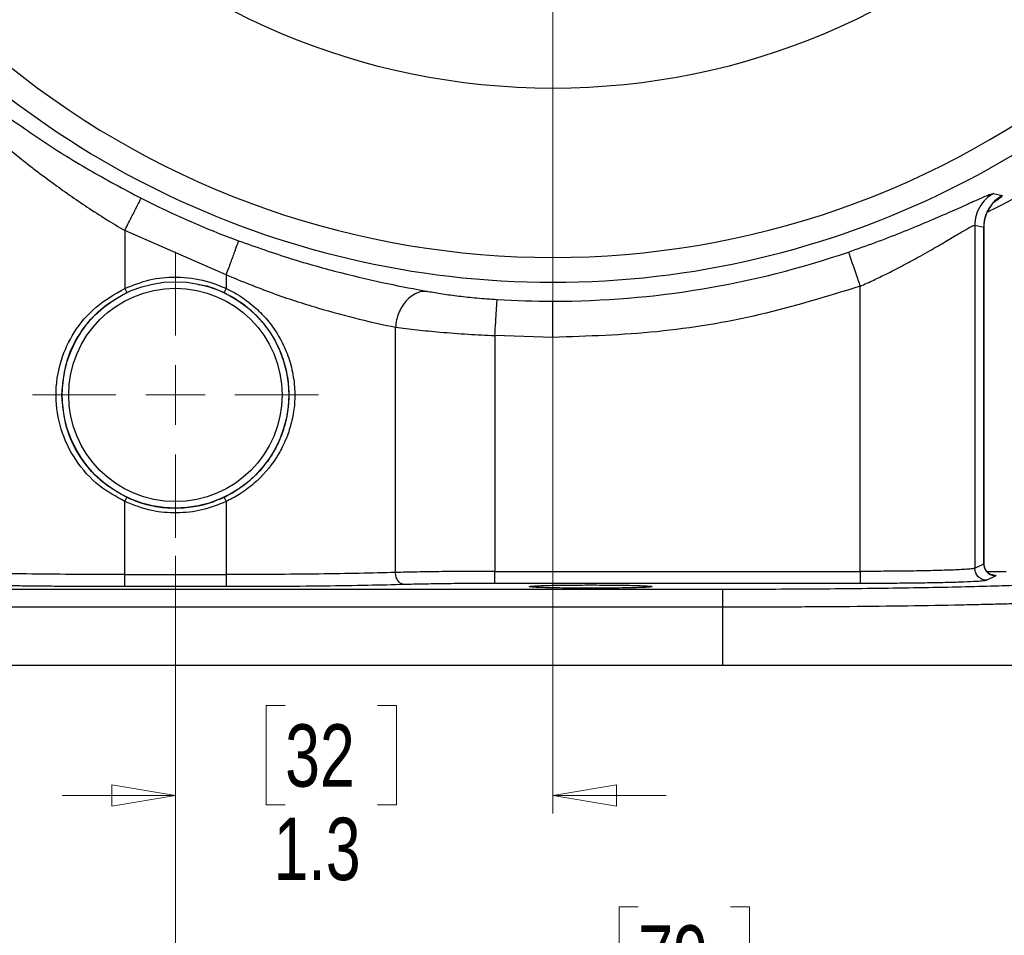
# Model space of a CAD drawing. Header units: inches. Extents: x 0.6 to 16.3, y 0.2 to 11.5.
# Tile 13 of 20: x 11.8 to 14, y 4 to 6.1. Entities that reach past the tile are written whole.
import ezdxf

# ---------------------------------------------------------------- set-up
doc = ezdxf.new("R2010")
doc.units = ezdxf.units.IN
doc.header["$MEASUREMENT"] = 0
doc.styles.add('SLDTEXTSTYLE0', font='TXT', dxfattribs={"width": 0.75})
doc.dimstyles.new('SLDDIMSTYLE0', dxfattribs={"dimtxt": 0.137795, "dimasz": 0.14, "dimexe": 0, "dimexo": 0.0625, "dimgap": 0.034449, "dimtad": 0, "dimtih": 1, "dimtoh": 1, "dimdec": 1, "dimlfac": 1.5, "dimrnd": 1e-09, "dimzin": 12, "dimdsep": 46, "dimtxsty": 'SLDTEXTSTYLE0', "dimblk1": 'CLOSED', "dimblk2": 'CLOSED', "dimsah": 1, "dimcen": 0.09, "dimadec": 0, "dimazin": 3, "dimtfac": 1, "dimtdec": 1, "dimtofl": 0, "dimtmove": 0, "dimatfit": 3, "dimldrblk": 'CLOSED', "dimfxl": 0, "dimfrac": 2, "dimtolj": 1, "dimtzin": 12, "dimarcsym": 0})
doc.dimstyles.new('SLDDIMSTYLE1', dxfattribs={"dimtxt": 0.137795, "dimasz": 0.14, "dimexe": 0, "dimexo": 0.0625, "dimgap": 0.034449, "dimtad": 0, "dimdec": 1, "dimlfac": 1.5, "dimrnd": 1e-09, "dimzin": 12, "dimdsep": 46, "dimtxsty": 'SLDTEXTSTYLE0', "dimblk1": 'CLOSED', "dimblk2": 'CLOSED', "dimsah": 1, "dimcen": 0.09, "dimadec": 0, "dimazin": 3, "dimtfac": 1, "dimtdec": 1, "dimtofl": 0, "dimtmove": 0, "dimatfit": 3, "dimldrblk": 'CLOSED', "dimfxl": 0, "dimfrac": 2, "dimtolj": 1, "dimtzin": 12, "dimarcsym": 0})
doc.dimstyles.new('SLDDIMSTYLE2', dxfattribs={"dimtxt": 0.137795, "dimasz": 0.14, "dimexe": 0, "dimexo": 0.0625, "dimgap": 0.034449, "dimtad": 0, "dimdec": 1, "dimlfac": 1.5, "dimrnd": 1e-09, "dimzin": 12, "dimdsep": 46, "dimtxsty": 'SLDTEXTSTYLE0', "dimblk1": 'CLOSED', "dimblk2": 'CLOSED', "dimsah": 1, "dimcen": 0.09, "dimadec": 0, "dimazin": 3, "dimtfac": 1, "dimtdec": 1, "dimtmove": 0, "dimatfit": 0, "dimldrblk": 'CLOSED', "dimfxl": 0, "dimfrac": 2, "dimtolj": 1, "dimtzin": 12, "dimarcsym": 0})
doc.dimstyles.new('SLDDIMSTYLE3', dxfattribs={"dimtxt": 0.137795, "dimasz": 0.14, "dimexe": 0, "dimexo": 0.0625, "dimgap": 0.034449, "dimtad": 0, "dimtih": 1, "dimtoh": 1, "dimdec": 1, "dimlfac": 1.5, "dimrnd": 1e-09, "dimzin": 12, "dimdsep": 46, "dimtxsty": 'SLDTEXTSTYLE0', "dimblk1": 'CLOSED', "dimblk2": 'CLOSED', "dimsah": 1, "dimcen": 0.09, "dimadec": 0, "dimazin": 3, "dimtfac": 1, "dimtofl": 0, "dimtmove": 0, "dimatfit": 3, "dimldrblk": 'CLOSED', "dimfxl": 0, "dimfrac": 2, "dimtolj": 1, "dimtzin": 12, "dimarcsym": 0})

# ---------------------------------------------------------------- blocks, each defined once
blk = doc.blocks.new('_Closed')
at = {"color": 0, "linetype": 'ByBlock', "lineweight": -2}
for p, q in [((-1, 0.166667), (0, 0)), ((-1, 0.166667), (-1, -0.166667)), ((0, 0), (-1, -0.166667)), ((0, 0), (-1, 0))]:
    blk.add_line(p, q, dxfattribs=at)
blk = doc.blocks.new('_D')
at = {"color": 7, "linetype": 'Continuous', "lineweight": 0}
for p, q in [((13.7266, 9.5081), (15.8091, 9.5081)), ((15.7697, 9.5081), (15.7697, 9.1826)), ((15.617, 9.1546), (15.575, 9.1546)), ((15.575, 9.1546), (15.575, 8.9359)), ((15.9224, 9.1546), (15.9644, 9.1546)), ((15.9644, 9.1546), (15.9644, 8.9359)), ((15.575, 8.9359), (15.617, 8.9359)), ((15.9644, 8.9359), (15.9224, 8.9359)), ((15.7697, 4.6383), (15.7697, 8.7297)), ((14.2275, 4.6383), (15.8091, 4.6383))]:
    blk.add_line(p, q, dxfattribs=at)
at = {"color": 7, "linetype": 'Continuous', "lineweight": 18, "xscale": 0.14, "yscale": 0.14}
for p, rotation in [((15.7697, 9.5081), 90.0000000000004), ((15.7697, 4.6383), 270.0000000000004)]:
    blk.add_blockref('_Closed', p, dxfattribs=dict(at, rotation=rotation))
at = {"color": 7, "linetype": 'Continuous', "lineweight": 18, "char_height": 0.1378, "attachment_point": 1, "style": 'SLDTEXTSTYLE0'}
for s, insert in [('186', (15.617, 9.1135)), ('7.3', (15.6424, 8.9073))]:
    blk.add_mtext(s, dxfattribs=dict(at, insert=insert))
blk = doc.blocks.new('_D_1')
at = {"color": 7, "linetype": 'Continuous', "lineweight": 0}
for p, q in [((15.0353, 7.4154), (15.0353, 3.2603)), ((12.1487, 4.88), (12.1487, 3.2603)), ((13.9325, 3.4981), (13.8905, 3.4981)), ((13.8905, 3.4981), (13.8905, 3.2794)), ((14.2379, 3.4981), (14.2799, 3.4981)), ((14.2799, 3.4981), (14.2799, 3.2794)), ((12.1487, 3.2997), (13.7696, 3.2997)), ((15.0353, 3.2997), (14.4008, 3.2997)), ((13.8905, 3.2794), (13.9325, 3.2794)), ((14.2799, 3.2794), (14.2379, 3.2794))]:
    blk.add_line(p, q, dxfattribs=at)
at = {"color": 7, "linetype": 'Continuous', "lineweight": 18, "xscale": 0.14, "yscale": 0.14, "rotation": 180.0000000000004}
blk.add_blockref('_Closed', (12.1487, 3.2997), dxfattribs=at)
at = {"color": 7, "linetype": 'Continuous', "lineweight": 18, "xscale": 0.14, "yscale": 0.14}
blk.add_blockref('_Closed', (15.0353, 3.2997), dxfattribs=at)
at = {"color": 7, "linetype": 'Continuous', "lineweight": 18, "char_height": 0.1378, "attachment_point": 1, "style": 'SLDTEXTSTYLE0'}
for s, insert in [('110', (13.9325, 3.457)), ('4.3', (13.9579, 3.2508))]:
    blk.add_mtext(s, dxfattribs=dict(at, insert=insert))
blk = doc.blocks.new('_D_2')
at = {"color": 7, "linetype": 'Continuous', "lineweight": 0}
for p, q in [((12.982, 6.8025), (12.982, 4.3113)), ((12.1487, 4.88), (12.1487, 4.3113)), ((12.3909, 4.5491), (12.3489, 4.5491)), ((12.3489, 4.5491), (12.3489, 4.3304)), ((12.5945, 4.5491), (12.6365, 4.5491)), ((12.6365, 4.5491), (12.6365, 4.3304)), ((12.1487, 4.3507), (11.8987, 4.3507)), ((12.982, 4.3507), (13.232, 4.3507)), ((12.3489, 4.3304), (12.3909, 4.3304)), ((12.6365, 4.3304), (12.5945, 4.3304))]:
    blk.add_line(p, q, dxfattribs=at)
at = {"color": 7, "linetype": 'Continuous', "lineweight": 18, "xscale": 0.14, "yscale": 0.14}
blk.add_blockref('_Closed', (12.1487, 4.3507, -0.0896), dxfattribs=at)
at = {"color": 7, "linetype": 'Continuous', "lineweight": 18, "xscale": 0.14, "yscale": 0.14, "rotation": 180.0000000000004}
blk.add_blockref('_Closed', (12.982, 4.3507, -0.0896), dxfattribs=at)
at = {"color": 7, "linetype": 'Continuous', "lineweight": 18, "char_height": 0.1378, "attachment_point": 1, "style": 'SLDTEXTSTYLE0'}
for s, insert in [('32', (12.3909, 4.508)), ('1.3', (12.3654, 4.3018))]:
    blk.add_mtext(s, dxfattribs=dict(at, insert=insert))
blk = doc.blocks.new('_D_3')
at = {"color": 7, "linetype": 'Continuous', "lineweight": 0}
for p, q in [((12.1487, 4.88), (12.1487, 3.8675)), ((14.232, 4.599), (14.232, 3.8675)), ((13.1702, 4.1053), (13.1282, 4.1053)), ((13.1282, 4.1053), (13.1282, 3.8866)), ((13.3739, 4.1053), (13.4158, 4.1053)), ((13.4158, 4.1053), (13.4158, 3.8866)), ((12.1487, 3.9068), (13.0074, 3.9068)), ((14.232, 3.9068), (13.5367, 3.9068)), ((13.1282, 3.8866), (13.1702, 3.8866)), ((13.4158, 3.8866), (13.3739, 3.8866))]:
    blk.add_line(p, q, dxfattribs=at)
at = {"color": 7, "linetype": 'Continuous', "lineweight": 18, "xscale": 0.14, "yscale": 0.14, "rotation": 180.0000000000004}
blk.add_blockref('_Closed', (12.1487, 3.9068, -0.0896), dxfattribs=at)
at = {"color": 7, "linetype": 'Continuous', "lineweight": 18, "xscale": 0.14, "yscale": 0.14}
blk.add_blockref('_Closed', (14.232, 3.9068, -0.0896), dxfattribs=at)
at = {"color": 7, "linetype": 'Continuous', "lineweight": 18, "char_height": 0.1378, "attachment_point": 1, "style": 'SLDTEXTSTYLE0'}
for s, insert in [('79', (13.1702, 4.0642)), ('3.1', (13.1448, 3.858))]:
    blk.add_mtext(s, dxfattribs=dict(at, insert=insert))
blk = doc.blocks.new('_D_4')
at = {"color": 7, "linetype": 'Continuous', "lineweight": 0}
for p, q in [((12.1487, 4.88), (12.1487, 3.8675)), ((10.0653, 4.599), (10.0653, 3.8675)), ((11.3947, 4.1053), (11.3528, 4.1053)), ((11.3528, 4.1053), (11.3528, 3.8866)), ((11.5984, 4.1053), (11.6404, 4.1053)), ((11.6404, 4.1053), (11.6404, 3.8866)), ((10.0653, 3.9068), (11.2319, 3.9068)), ((12.1487, 3.9068), (11.7612, 3.9068)), ((11.3528, 3.8866), (11.3947, 3.8866)), ((11.6404, 3.8866), (11.5984, 3.8866))]:
    blk.add_line(p, q, dxfattribs=at)
at = {"color": 7, "linetype": 'Continuous', "lineweight": 18, "xscale": 0.14, "yscale": 0.14, "rotation": 180.0000000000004}
blk.add_blockref('_Closed', (10.0653, 3.9068, -0.0896), dxfattribs=at)
at = {"color": 7, "linetype": 'Continuous', "lineweight": 18, "xscale": 0.14, "yscale": 0.14}
blk.add_blockref('_Closed', (12.1487, 3.9068, -0.0896), dxfattribs=at)
at = {"color": 7, "linetype": 'Continuous', "lineweight": 18, "char_height": 0.1378, "attachment_point": 1, "style": 'SLDTEXTSTYLE0'}
for s, insert in [('79', (11.3947, 4.0642)), ('3.1', (11.3693, 3.858))]:
    blk.add_mtext(s, dxfattribs=dict(at, insert=insert))
blk = doc.blocks.new('_D_5')
at = {"color": 7, "linetype": 'Continuous', "lineweight": 0}
for p, q in [((9.9298, 5.869), (9.9298, 3.2603)), ((12.1487, 4.88), (12.1487, 3.2603)), ((11.0437, 3.4981), (11.0017, 3.4981)), ((11.0017, 3.4981), (11.0017, 3.2794)), ((11.2473, 3.4981), (11.2893, 3.4981)), ((11.2893, 3.4981), (11.2893, 3.2794)), ((9.9298, 3.2997), (10.8808, 3.2997)), ((12.1487, 3.2997), (11.4101, 3.2997)), ((11.0017, 3.2794), (11.0437, 3.2794)), ((11.2893, 3.2794), (11.2473, 3.2794))]:
    blk.add_line(p, q, dxfattribs=at)
at = {"color": 7, "linetype": 'Continuous', "lineweight": 18, "xscale": 0.14, "yscale": 0.14, "rotation": 180.0000000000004}
blk.add_blockref('_Closed', (9.9298, 3.2997, -0.0896), dxfattribs=at)
at = {"color": 7, "linetype": 'Continuous', "lineweight": 18, "xscale": 0.14, "yscale": 0.14}
blk.add_blockref('_Closed', (12.1487, 3.2997, -0.0896), dxfattribs=at)
at = {"color": 7, "linetype": 'Continuous', "lineweight": 18, "char_height": 0.1378, "attachment_point": 1, "style": 'SLDTEXTSTYLE0'}
for s, insert in [('85', (11.0437, 3.457)), ('3.3', (11.0182, 3.2508))]:
    blk.add_mtext(s, dxfattribs=dict(at, insert=insert))
blk = doc.blocks.new('_D_6')
at = {"color": 7, "linetype": 'Continuous', "lineweight": 0}
for p, q in [((13.6342, 7.4547), (15.5255, 7.4547)), ((15.4862, 7.4547), (15.4862, 5.721)), ((15.3334, 5.693), (15.2915, 5.693)), ((15.2915, 5.693), (15.2915, 5.4743)), ((15.6389, 5.693), (15.6809, 5.693)), ((15.6809, 5.693), (15.6809, 5.4743)), ((15.2915, 5.4743), (15.3334, 5.4743)), ((15.6809, 5.4743), (15.6389, 5.4743)), ((15.4862, 4.6383), (15.4862, 5.2681)), ((14.2275, 4.6383), (15.5255, 4.6383))]:
    blk.add_line(p, q, dxfattribs=at)
at = {"color": 7, "linetype": 'Continuous', "lineweight": 18, "xscale": 0.14, "yscale": 0.14}
for p, rotation in [((15.4862, 7.4547, -0.0896), 90.0000000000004), ((15.4862, 4.6383, -0.0896), 270.0000000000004)]:
    blk.add_blockref('_Closed', p, dxfattribs=dict(at, rotation=rotation))
at = {"color": 7, "linetype": 'Continuous', "lineweight": 18, "char_height": 0.1378, "attachment_point": 1, "style": 'SLDTEXTSTYLE0'}
for s, insert in [('107', (15.3334, 5.6519)), ('4.2', (15.3589, 5.4457))]:
    blk.add_mtext(s, dxfattribs=dict(at, insert=insert))
blk = doc.blocks.new('SW_CENTERMARKSYMBOL_0')
at = {"color": 0, "linetype": 'Continuous', "lineweight": 18}
for p, q in [((0, 0.1312), (0, 0.3157)), ((0, 0), (0, 0.0656)), ((-0.1312, 0), (-0.3157, 0)), ((0, 0), (-0.0656, 0)), ((0, 0), (0, -0.0656)), ((0, 0), (0.0656, 0)), ((0.1312, 0), (0.3157, 0)), ((0, -0.1312), (0, -0.3157))]:
    blk.add_line(p, q, dxfattribs=at)

msp = doc.modelspace()

# ---------------------------------------------------------------- linework, layer by layer
at = {"color": 7, "linetype": 'Continuous', "lineweight": 25}
for p, q in [((13.9543, 5.6799), (13.9736, 5.6755)), ((13.9128, 5.6098), (13.9128, 4.8525)), ((13.9128, 5.6098), (13.9326, 5.6056)), ((13.933, 4.8597), (13.933, 5.6075)), ((12.2604, 5.5003), (12.0369, 5.5981)), ((12.0369, 5.5981), (12.0369, 5.4701)), ((13.9326, 5.6056), (13.9326, 4.8623)), ((12.2604, 5.5003), (12.2604, 5.4702)), ((12.0369, 5.4702), (12.0412, 5.4611)), ((13.6599, 4.8455), (13.6599, 5.4749)), ((12.6343, 4.8432), (12.6343, 5.3845)), ((12.8537, 5.366), (12.8537, 4.8455)), ((12.982, 5.3621), (12.8537, 5.366)), ((12.0369, 4.9999), (12.0412, 5.0089)), ((12.0369, 4.8385), (12.0369, 4.9999)), ((12.2604, 4.9998), (12.2604, 4.8385)), ((13.9128, 4.8525), (13.9326, 4.8623)), ((12.0369, 4.8385), (12.2604, 4.8385)), ((12.8537, 4.8455), (13.6599, 4.8455)), ((13.9593, 4.8357), (13.9395, 4.8258)), ((13.982, 4.8444), (13.9403, 4.8446)), ((10.9414, 4.8064), (13.3559, 4.8064)), ((12.2604, 4.8119), (12.0369, 4.8119)), ((13.6599, 4.8188), (12.8537, 4.8188)), ((13.3559, 4.7664), (10.9414, 4.7664)), ((13.3559, 4.7664), (13.3559, 4.6383)), ((10.9414, 4.6383), (13.3559, 4.6383)), ((13.3559, 4.6383), (14.1881, 4.6383))]:
    msp.add_line(p, q, dxfattribs=at)
at = {"color": 8, "linetype": 'Continuous', "lineweight": 25}
for p, q in [((13.9326, 5.6056), (13.9316, 5.6043)), ((13.9326, 4.8623), (13.9311, 4.8628)), ((13.9313, 4.8627), (13.9326, 4.8623))]:
    msp.add_line(p, q, dxfattribs=at)
at = {"color": 7, "linetype": 'Continuous', "lineweight": 25, "flags": 128}
for points in [[(12.2605, 5.4702), (12.2583, 5.4657), (12.2562, 5.4612)], [(12.2562, 5.0088), (12.2583, 5.0043), (12.2605, 4.9998)]]:
    msp.add_lwpolyline(points, dxfattribs=at)
at = {"color": 7, "linetype": 'Continuous', "lineweight": 25}
for centre, radius in [((12.982, 7.4547), 1.5428), ((12.1487, 5.235), 0.25), ((12.1487, 5.235), 0.2355)]:
    msp.add_circle(centre, radius, dxfattribs=at)
at = {"color": 8, "linetype": 'Continuous', "lineweight": 25}
msp.add_arc((12.982, 7.4547), 1.9709, 217.5048, 322.4952, dxfattribs=at)
at = {"color": 7, "linetype": 'Continuous', "lineweight": 25}
for radius, start, end in [(1.9161, 231.0407, 308.9593), (2.0034, 243.0222, 249.7354), (2.0127, 270, 288.9009), (2.0127, 266.4856, 270)]:
    msp.add_arc((12.982, 7.4547), radius, start, end, dxfattribs=at)
for points, knots in [([(11.6631, 5.9381), (11.6909, 5.9159), (11.7463, 5.8716), (11.8466, 5.8007), (11.9556, 5.7318), (12.0343, 5.69), (12.0732, 5.6693)], [0, 0, 0, 0, 0.251703, 0.50211, 0.754105, 1, 1, 1, 1]), ([(11.6694, 5.8777), (11.6761, 5.8715), (11.6896, 5.8587), (11.7111, 5.839), (11.7333, 5.8192), (11.7566, 5.7989), (11.7829, 5.7768), (11.8094, 5.7552), (11.8411, 5.7303), (11.875, 5.7049), (11.9148, 5.6763), (11.9547, 5.6493), (11.9954, 5.623), (12.0233, 5.6062), (12.0369, 5.5981)], [0, 0, 0, 0, 0.068875, 0.140681, 0.211146, 0.277215, 0.352453, 0.440802, 0.500774, 0.61073, 0.70758, 0.803774, 0.904773, 1, 1, 1, 1]), ([(13.9408, 5.6393), (13.9423, 5.64), (14.0125, 5.6723), (14.0767, 5.716), (14.1396, 5.7588)], [0, 0, 0, 0, 0.0214292, 1, 1, 1, 1]), ([(13.634, 5.5506), (13.6538, 5.5575), (13.6936, 5.5715), (13.7509, 5.5936), (13.8044, 5.6156), (13.8524, 5.6364), (13.8934, 5.6548), (13.9252, 5.6691), (13.9475, 5.6787), (13.952, 5.6795), (13.9543, 5.6799)], [0, 0, 0, 0, 0.122122, 0.245216, 0.369509, 0.493397, 0.62032, 0.745244, 0.873132, 1, 1, 1, 1]), ([(13.9543, 5.6799), (13.9483, 5.676), (13.9364, 5.6681), (13.9233, 5.6509), (13.9145, 5.6312), (13.9134, 5.6169), (13.9128, 5.6098)], [0, 0, 0, 0, 0.25004, 0.5, 0.74996, 1, 1, 1, 1]), ([(13.9736, 5.6755), (13.9677, 5.6715), (13.9559, 5.6637), (13.9429, 5.6466), (13.9343, 5.6269), (13.9332, 5.6127), (13.9326, 5.6056)], [0, 0, 0, 0, 0.2500391, 0.5, 0.7499609, 1, 1, 1, 1]), ([(13.933, 5.6044), (13.9331, 5.6081), (13.9333, 5.6153), (13.9353, 5.6247), (13.9375, 5.6319), (13.9398, 5.6374), (13.9423, 5.6426), (13.9459, 5.6487), (13.9476, 5.651), (13.9487, 5.6525)], [0, 0, 0, 0, 0.157273, 0.31546, 0.400538, 0.495911, 0.607785, 0.741661, 1, 1, 1, 1]), ([(13.6599, 5.4749), (13.6699, 5.4795), (13.6892, 5.4883), (13.72, 5.5034), (13.7488, 5.5181), (13.7741, 5.5315), (13.795, 5.543), (13.8136, 5.5535), (13.8377, 5.5675), (13.8643, 5.5832), (13.8896, 5.5983), (13.9073, 5.6084), (13.911, 5.6093), (13.9128, 5.6098)], [0, 0, 0, 0, 0.080468, 0.154741, 0.252772, 0.324881, 0.379624, 0.446729, 0.506156, 0.631549, 0.755609, 0.87815, 1, 1, 1, 1]), ([(12.2881, 5.5753), (12.3266, 5.5618), (12.403, 5.535), (12.5152, 5.5038), (12.6201, 5.4795), (12.6768, 5.469), (12.7052, 5.4637)], [0, 0, 0, 0, 0.249861, 0.496201, 0.747745, 1, 1, 1, 1]), ([(13.634, 5.5506), (13.6345, 5.5491), (13.6355, 5.5462), (13.6414, 5.5287), (13.6499, 5.504), (13.6565, 5.4846), (13.6599, 5.4749)], [0, 0, 0, 0, 0.250161, 0.5, 0.749839, 1, 1, 1, 1]), ([(12.2604, 5.5003), (12.2945, 5.4864), (12.3626, 5.4587), (12.4632, 5.4263), (12.5573, 5.401), (12.6087, 5.39), (12.6343, 5.3845)], [0, 0, 0, 0, 0.251357, 0.501482, 0.750991, 1, 1, 1, 1]), ([(12.0369, 5.4701), (12.0548, 5.4773), (12.0906, 5.4916), (12.1333, 5.4957), (12.178, 5.4948), (12.2166, 5.4886), (12.2486, 5.4752), (12.2604, 5.4702)], [0, 0, 0, 0, 0.2500373, 0.4999382, 0.5491735, 0.8329656, 1, 1, 1, 1]), ([(12.1986, 5.4792), (12.2034, 5.4785), (12.2234, 5.4759), (12.242, 5.4675), (12.2561, 5.4611)], [0, 0, 0, 0, 0.239948, 1, 1, 1, 1]), ([(12.0369, 4.9999), (12.0178, 5.0105), (11.9755, 5.034), (11.9265, 5.0893), (11.8934, 5.1579), (11.8813, 5.2343), (11.8925, 5.309), (11.9242, 5.3764), (11.9713, 5.4327), (12.015, 5.4576), (12.0369, 5.4701)], [0, 0, 0, 0, 0.110551, 0.244371, 0.370139, 0.495451, 0.631591, 0.746448, 0.872796, 1, 1, 1, 1]), ([(11.8983, 5.235), (11.9002, 5.2585), (11.9041, 5.306), (11.9281, 5.3566), (11.9474, 5.3842), (11.9619, 5.4022), (11.9886, 5.4308), (12.0207, 5.4493), (12.0412, 5.4611)], [0, 0, 0, 0, 0.249197, 0.502681, 0.584823, 0.610265, 0.750235, 1, 1, 1, 1]), ([(12.2561, 5.4611), (12.2665, 5.4556), (12.2978, 5.4391), (12.3439, 5.3973), (12.3776, 5.3424), (12.3939, 5.2903), (12.3986, 5.2577), (12.3989, 5.2392), (12.399, 5.235)], [0, 0, 0, 0, 0.124318, 0.375509, 0.652352, 0.803686, 0.954967, 1, 1, 1, 1]), ([(12.2604, 5.4702), (12.2611, 5.4699), (12.2698, 5.4661), (12.2851, 5.4579), (12.305, 5.4441), (12.3266, 5.4269), (12.3496, 5.4041), (12.3729, 5.3729), (12.3921, 5.3369), (12.4036, 5.3028), (12.4092, 5.2746), (12.4112, 5.2581), (12.4119, 5.2473), (12.412, 5.2429), (12.412, 5.239), (12.412, 5.2304), (12.412, 5.2165), (12.4097, 5.1979), (12.406, 5.1799), (12.4016, 5.1623), (12.3953, 5.1433), (12.3856, 5.1208), (12.3645, 5.0832), (12.3322, 5.0459), (12.2965, 5.0195), (12.275, 5.0069), (12.2651, 5.0021), (12.2604, 4.9998)], [0, 0, 0, 0, 0.003393, 0.048395, 0.087392, 0.126159, 0.188814, 0.251326, 0.324311, 0.395893, 0.433216, 0.469856, 0.480433, 0.4876, 0.492164, 0.500136, 0.531219, 0.562306, 0.594885, 0.624442, 0.654733, 0.696288, 0.749056, 0.873913, 0.944353, 0.973661, 1, 1, 1, 1]), ([(12.7052, 5.4637), (12.7011, 5.4638), (12.6928, 5.464), (12.6804, 5.4599), (12.6686, 5.4531), (12.6579, 5.4433), (12.6488, 5.4309), (12.6416, 5.4166), (12.6364, 5.4009), (12.635, 5.39), (12.6343, 5.3845)], [0, 0, 0, 0, 0.125047, 0.250214, 0.375281, 0.5, 0.624719, 0.749786, 0.874953, 1, 1, 1, 1]), ([(12.7052, 5.4637), (12.7158, 5.4619), (12.7361, 5.4584), (12.7738, 5.4533), (12.8146, 5.4489), (12.8436, 5.4469), (12.8586, 5.4458)], [0, 0, 0, 0, 0.261294, 0.502847, 0.743721, 1, 1, 1, 1]), ([(13.6599, 5.4749), (13.5865, 5.4525), (13.4398, 5.4076), (13.212, 5.3697), (13.0586, 5.3646), (12.982, 5.3621)], [0, 0, 0, 0, 0.333253, 0.666737, 1, 1, 1, 1]), ([(12.8537, 5.366), (12.8543, 5.3762), (12.8556, 5.3967), (12.8572, 5.4228), (12.8583, 5.4412), (12.8585, 5.4443), (12.8586, 5.4458)], [0, 0, 0, 0, 0.250161, 0.5, 0.749839, 1, 1, 1, 1]), ([(12.982, 5.3621), (12.982, 5.3732), (12.982, 5.3962), (12.982, 5.4227), (12.982, 5.4386), (12.982, 5.4409), (12.982, 5.442)], [0, 0, 0, 0, 0.270699, 0.562316, 0.789298, 1, 1, 1, 1]), ([(12.6343, 5.3845), (12.6497, 5.3826), (12.679, 5.379), (12.7343, 5.3736), (12.7926, 5.3691), (12.834, 5.367), (12.8537, 5.366)], [0, 0, 0, 0, 0.261689, 0.499548, 0.761503, 1, 1, 1, 1]), ([(12.0412, 5.0089), (12.0229, 5.0192), (11.9933, 5.036), (11.9603, 5.0687), (11.9308, 5.1078), (11.9043, 5.1631), (11.9003, 5.211), (11.8983, 5.235)], [0, 0, 0, 0, 0.221372, 0.359742, 0.492464, 0.746147, 1, 1, 1, 1]), ([(12.399, 5.235), (12.399, 5.2321), (12.3989, 5.2277), (12.3987, 5.2226), (12.3986, 5.2204), (12.3985, 5.2196), (12.3985, 5.2196), (12.3985, 5.2195), (12.3985, 5.2194), (12.3985, 5.2189), (12.3983, 5.217), (12.398, 5.2123), (12.3975, 5.2078), (12.3971, 5.2046), (12.3971, 5.2043), (12.3971, 5.2042), (12.3971, 5.2041), (12.397, 5.2039), (12.3969, 5.2029), (12.3964, 5.1991), (12.3941, 5.184), (12.3878, 5.1584), (12.3705, 5.1149), (12.3427, 5.0734), (12.3047, 5.0378), (12.2771, 5.0193), (12.2602, 5.0109), (12.2561, 5.0089)], [0, 0, 0, 0, 0.030964, 0.046443, 0.054183, 0.054424, 0.054545, 0.054606, 0.054848, 0.055815, 0.059685, 0.075164, 0.106128, 0.108063, 0.10903, 0.109272, 0.109393, 0.109878, 0.111813, 0.119553, 0.150515, 0.274651, 0.398809, 0.648906, 0.800287, 0.951588, 1, 1, 1, 1]), ([(12.2604, 4.9998), (12.2429, 4.9928), (12.2079, 4.9788), (12.1519, 4.973), (12.0935, 4.9776), (12.0566, 4.9921), (12.0369, 4.9999)], [0, 0, 0, 0, 0.244215, 0.488289, 0.725313, 1, 1, 1, 1]), ([(12.2561, 5.0089), (12.2472, 5.005), (12.2127, 4.9901), (12.1676, 4.9834), (12.1296, 4.9852), (12.1056, 4.9879), (12.0765, 4.9939), (12.0525, 5.0041), (12.0412, 5.0089)], [0, 0, 0, 0, 0.131859, 0.507812, 0.600889, 0.647401, 0.834031, 1, 1, 1, 1]), ([(13.9128, 4.8525), (13.9109, 4.852), (13.9075, 4.8511), (13.8929, 4.8499), (13.8759, 4.849), (13.8564, 4.8482), (13.8304, 4.8474), (13.7961, 4.8466), (13.7524, 4.846), (13.7065, 4.8456), (13.6753, 4.8455), (13.6599, 4.8455)], [0, 0, 0, 0, 0.135614, 0.240666, 0.332543, 0.419045, 0.500173, 0.629903, 0.756449, 0.879814, 1, 1, 1, 1]), ([(13.9517, 4.8376), (13.9517, 4.8376), (13.9518, 4.8376), (13.9501, 4.838), (13.9474, 4.8391), (13.9442, 4.841), (13.941, 4.8436), (13.9373, 4.8478), (13.9338, 4.8541), (13.9333, 4.8599), (13.933, 4.8627)], [0, 0, 0, 0, 0.127932, 0.288287, 0.415205, 0.521347, 0.6149, 0.700492, 0.855264, 1, 1, 1, 1]), ([(12.0369, 4.8385), (12.0019, 4.8386), (11.9315, 4.8387), (11.8317, 4.8396), (11.7387, 4.8411), (11.6886, 4.8425), (11.663, 4.8432)], [0, 0, 0, 0, 0.2481, 0.499972, 0.743488, 1, 1, 1, 1]), ([(12.6343, 4.8432), (12.6087, 4.8425), (12.5586, 4.8411), (12.4656, 4.8396), (12.3658, 4.8387), (12.2954, 4.8386), (12.2604, 4.8385)], [0, 0, 0, 0, 0.256482, 0.500028, 0.751903, 1, 1, 1, 1]), ([(12.8537, 4.8455), (12.834, 4.8455), (12.794, 4.8454), (12.7357, 4.845), (12.6801, 4.8442), (12.6497, 4.8435), (12.6343, 4.8432)], [0, 0, 0, 0, 0.238014, 0.484017, 0.738012, 1, 1, 1, 1]), ([(12.6543, 4.8165), (12.6517, 4.817), (12.6465, 4.8179), (12.64, 4.824), (12.6354, 4.8328), (12.6347, 4.8397), (12.6343, 4.8432)], [0, 0, 0, 0, 0.250173, 0.500005, 0.749836, 1, 1, 1, 1]), ([(13.3559, 4.8064), (13.3873, 4.8064), (13.4508, 4.8065), (13.5461, 4.807), (13.6414, 4.8077), (13.7344, 4.8089), (13.8228, 4.8103), (13.9036, 4.8121), (13.9749, 4.8141), (14.0349, 4.8163), (14.0825, 4.8187), (14.1171, 4.8212), (14.14, 4.8236), (14.1455, 4.8253), (14.1482, 4.8261)], [0, 0, 0, 0, 0.078011, 0.158258, 0.240636, 0.326184, 0.412683, 0.499946, 0.587193, 0.673703, 0.75929, 0.841671, 0.921953, 1, 1, 1, 1]), ([(13.9395, 4.8258), (13.9378, 4.8254), (13.9342, 4.8245), (13.9169, 4.8232), (13.8902, 4.8219), (13.8539, 4.8208), (13.81, 4.8199), (13.7612, 4.8193), (13.7106, 4.8189), (13.6764, 4.8189), (13.6599, 4.8188)], [0, 0, 0, 0, 0.117095, 0.240726, 0.369129, 0.500054, 0.63097, 0.759348, 0.882944, 1, 1, 1, 1]), ([(12.0369, 4.8119), (12.0176, 4.8119), (11.9765, 4.8119), (11.9207, 4.8122), (11.8705, 4.8126), (11.8301, 4.813), (11.7866, 4.8135), (11.7405, 4.8142), (11.6894, 4.8152), (11.6591, 4.8161), (11.643, 4.8165)], [0, 0, 0, 0, 0.130296, 0.277241, 0.38091, 0.481838, 0.568689, 0.7055, 0.843683, 1, 1, 1, 1]), ([(12.6543, 4.8165), (12.6283, 4.8158), (12.5757, 4.8144), (12.4778, 4.813), (12.3713, 4.812), (12.2971, 4.8119), (12.2604, 4.8119)], [0, 0, 0, 0, 0.247212, 0.500026, 0.752825, 1, 1, 1, 1]), ([(12.8537, 4.8188), (12.8351, 4.8188), (12.7976, 4.8188), (12.7437, 4.8183), (12.6941, 4.8175), (12.6674, 4.8168), (12.6543, 4.8165)], [0, 0, 0, 0, 0.247175, 0.499974, 0.752788, 1, 1, 1, 1]), ([(13.0653, 4.8084), (13.0483, 4.8085), (13.022, 4.8085), (12.9904, 4.809), (12.9687, 4.8094), (12.9511, 4.81), (12.9347, 4.8108), (12.9264, 4.812), (12.9347, 4.8131), (12.9511, 4.8139), (12.9687, 4.8145), (12.9904, 4.815), (13.022, 4.8154), (13.0483, 4.8155), (13.0653, 4.8155)], [0, 0, 0, 0, 0.1197093, 0.1841549, 0.2499722, 0.3157942, 0.3802525, 0.5, 0.6197475, 0.6842058, 0.7500278, 0.8158451, 0.8802907, 1, 1, 1, 1]), ([(13.0653, 4.8155), (13.0824, 4.8155), (13.1086, 4.8154), (13.1402, 4.815), (13.1619, 4.8145), (13.1796, 4.8139), (13.1959, 4.8131), (13.2043, 4.812), (13.1959, 4.8108), (13.1796, 4.81), (13.1619, 4.8094), (13.1402, 4.809), (13.1086, 4.8085), (13.0824, 4.8085), (13.0653, 4.8084)], [0, 0, 0, 0, 0.119709, 0.184155, 0.249972, 0.315794, 0.380253, 0.5, 0.619747, 0.684206, 0.750028, 0.815845, 0.880291, 1, 1, 1, 1]), ([(14.1881, 4.7861), (14.1851, 4.7853), (14.1794, 4.7836), (14.1612, 4.7818), (14.1454, 4.7805), (14.1346, 4.7798), (14.1235, 4.7791), (14.1122, 4.7785), (14.0899, 4.7773), (14.053, 4.7757), (14.0019, 4.774), (13.9541, 4.7727), (13.9119, 4.7717), (13.8461, 4.7703), (13.7512, 4.7688), (13.6228, 4.7674), (13.4901, 4.7666), (13.4003, 4.7665), (13.3559, 4.7664)], [0, 0, 0, 0, 0.082064, 0.15481, 0.181308, 0.206313, 0.229825, 0.251844, 0.27237, 0.351197, 0.426194, 0.474076, 0.520255, 0.56473, 0.677215, 0.787254, 0.894849, 1, 1, 1, 1])]:
    msp.add_open_spline(points, degree=3, knots=knots, dxfattribs=at)
at = {"color": 8, "linetype": 'Continuous', "lineweight": 25}
for points, knots in [([(13.9736, 5.6755), (13.9738, 5.6743), (13.974, 5.6726), (13.9589, 5.6629), (13.9547, 5.6602)], [0, 0, 0, 0, 0.722316, 1, 1, 1, 1]), ([(13.9497, 4.8379), (13.9512, 4.8378), (13.9609, 4.8371), (13.96, 4.8363), (13.9593, 4.8357)], [0, 0, 0, 0, 0.152627, 1, 1, 1, 1])]:
    msp.add_open_spline(points, degree=3, knots=knots, dxfattribs=at)
at = {"color": 7, "linetype": 'Continuous', "lineweight": 25}
for points in [[(12.0369, 5.5981), (12.0415, 5.6072), (12.0508, 5.6255), (12.0627, 5.6487), (12.0711, 5.6653), (12.0725, 5.668), (12.0732, 5.6693)], [(12.2881, 5.5753), (12.2876, 5.5739), (12.2865, 5.5711), (12.2801, 5.5536), (12.2711, 5.5292), (12.264, 5.51), (12.2604, 5.5003)], [(13.9395, 4.8258), (13.936, 4.8262), (13.929, 4.827), (13.9202, 4.8332), (13.9141, 4.842), (13.9132, 4.849), (13.9128, 4.8525)], [(13.9326, 4.8623), (13.9331, 4.8589), (13.9339, 4.8519), (13.94, 4.8431), (13.9488, 4.8369), (13.9558, 4.8361), (13.9593, 4.8357)], [(12.0369, 4.8119), (12.0369, 4.8123), (12.0369, 4.8133), (12.0369, 4.8195), (12.0369, 4.8282), (12.0369, 4.8351), (12.0369, 4.8385)], [(12.2604, 4.8385), (12.2604, 4.8351), (12.2604, 4.8282), (12.2604, 4.8195), (12.2604, 4.8133), (12.2604, 4.8123), (12.2604, 4.8119)], [(12.8537, 4.8188), (12.8537, 4.8193), (12.8537, 4.8203), (12.8537, 4.8265), (12.8537, 4.8352), (12.8537, 4.8421), (12.8537, 4.8455)], [(13.6599, 4.8455), (13.6599, 4.8421), (13.6599, 4.8352), (13.6599, 4.8265), (13.6599, 4.8203), (13.6599, 4.8193), (13.6599, 4.8188)], [(13.3559, 4.8064), (13.3559, 4.8057), (13.3559, 4.8043), (13.3559, 4.795), (13.3559, 4.7819), (13.3559, 4.7716), (13.3559, 4.7664)]]:
    msp.add_open_spline(points, degree=3, dxfattribs=at)

# ---------------------------------------------------------------- block references
at = {"color": 7, "linetype": 'Continuous', "lineweight": 0}
msp.add_blockref('SW_CENTERMARKSYMBOL_0', (12.1487, 5.235), dxfattribs=at)

# ---------------------------------------------------------------- dimensions: what is measured, and where the dimension line sits
at = {"color": 7, "linetype": 'Continuous', "lineweight": 18}
for base, p1, dimstyle, picture, middle in [((15.7697, 4.6383), (13.6872, 9.5081), 'SLDDIMSTYLE0', '_D', (15.7697, 8.9561)), ((15.4862, 4.6383), (13.5948, 7.4547), 'SLDDIMSTYLE3', '_D_6', (15.4862, 5.4945))]:
    dim = msp.add_linear_dim(base=base, p1=p1, p2=(14.1881, 4.6383), angle=90, dimstyle=dimstyle, dxfattribs=at)
    dim.commit()
    dim.dimension.update_dxf_attribs({"geometry": picture, "text_midpoint": middle, "dimtype": 160})
for base, p1, p2, dimstyle, picture, middle in [((12.1487, 3.2997), (15.0353, 7.4547), (12.1487, 4.9193), 'SLDDIMSTYLE1', '_D_1', (14.0852, 3.2997)), ((12.1487, 4.3507), (12.982, 6.8419), (12.1487, 4.9193), 'SLDDIMSTYLE2', '_D_2', (12.4927, 4.3507)), ((12.1487, 3.2997), (9.9298, 5.9084), (12.1487, 4.9193), 'SLDDIMSTYLE1', '_D_5', (11.1455, 3.2997)), ((12.1487, 3.9068), (10.0653, 4.6383), (12.1487, 4.9193), 'SLDDIMSTYLE1', '_D_4', (11.4966, 3.9068)), ((14.232, 3.9068), (12.1487, 4.9193), (14.232, 4.6383), 'SLDDIMSTYLE1', '_D_3', (13.272, 3.9068))]:
    dim = msp.add_linear_dim(base=base, p1=p1, p2=p2, dimstyle=dimstyle, dxfattribs=at)
    dim.commit()
    dim.dimension.update_dxf_attribs({"geometry": picture, "text_midpoint": middle, "dimtype": 160})

doc.saveas('drawing.dxf')
